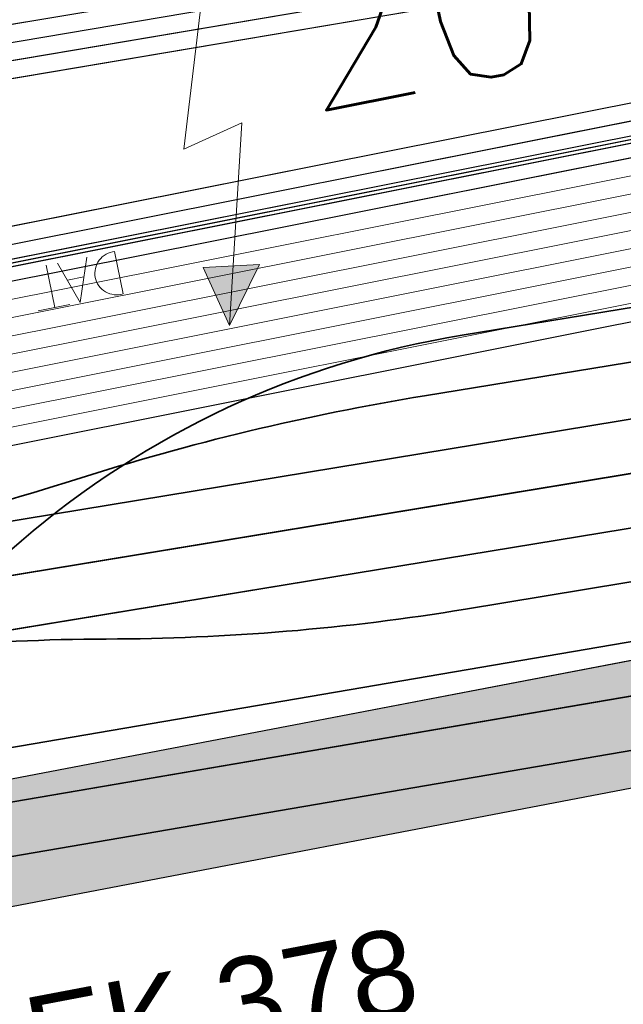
# Model space of a CAD drawing. Header units: metres. Extents: x -502 to 161, y -108 to 174.
# Tile 190 of 256: x -196.71 to -195.02, y -35.65 to -32.91. Entities that reach past the tile are written whole.
import ezdxf

# ---------------------------------------------------------------- set-up
doc = ezdxf.new("R2010")
doc.units = ezdxf.units.M
doc.header["$LTSCALE"] = 0.1
doc.linetypes.add('1', pattern=[70, 50, -20])
doc.linetypes.add('237', pattern=[93, 75, -18])
for name, color, linetype in [('BRI31-005.05-5p02-Koordinierung Lageplan 4. BA ZOB West 2022-06-15', 7, 'Continuous'), ('BRI31-005.06-5f07-Koordinierung Lageplan 4. BA ZOB Fernbusbahnh', 7, 'Continuous'), ('BRI32-005.02-5f05-Koordinierung Schemaplan 4 BA ZOB Teilbereich', 7, 'Continuous'), ('BRI32-005.03-5f06-Koordinierung Schemaplan 4 BA ZOB Teilbereich 2 Ost - Bahnhofsallee 2023-01-21', 7, 'Continuous')]:
    doc.layers.add(name, color=color, linetype=linetype)
doc.styles.add('Arial', font='arial.ttf')
doc.styles.add('Txt', font='txt_____.ttf')

# ---------------------------------------------------------------- blocks, each defined once
blk = doc.blocks.new('10032')
at = {"color": 1, "linetype": 'Continuous', "lineweight": 20, "true_color": 0xff0000, "transparency": 33554687}
for p, q in [((3.0616, 0.631587), (2.928989, 0.227833)), ((2.928989, 0.227833), (3.10196, 0.268208)), ((3.10196, 0.268208), (2.957818, -0.279744)), ((2.957818, -0.279744), (2.917457, -0.106706)), ((2.917457, -0.106706), (3.073132, -0.129778)), ((3.073132, -0.129778), (2.957818, -0.279744))]:
    blk.add_line(p, q, dxfattribs=at)
at = {"color": 1, "linetype": 'Continuous', "true_color": 0xff0000, "transparency": 33554687}
blk.add_solid([(2.957818, -0.279744), (2.917457, -0.106706), (3.073132, -0.129778)], dxfattribs=at)
at = {"color": 1, "true_color": 0xff0000, "transparency": 33554687, "insert": (3.286721, 0.67645), "char_height": 0.42, "attachment_point": 1, "line_spacing_factor": 0.25, "style": 'Txt'}
blk.add_mtext('20', dxfattribs=at)
blk = doc.blocks.new('1000DAT')
at = {"color": 114, "linetype": 'Continuous', "lineweight": 13, "true_color": 0x00994c, "transparency": 33554687}
for p, q in [((4.589, 0.775), (4.589, 0.173)), ((5.348, 0.777), (5.795, 0.777)), ((5.561, 0.775), (5.561, 0.173)), ((5.077, 0.435), (5.312, 0.435))]:
    blk.add_line(p, q, dxfattribs=at)
at = {"color": 114, "linetype": 'Continuous', "lineweight": 13, "true_color": 0x00994c, "transparency": 33554687, "flags": 128}
blk.add_lwpolyline([(4.589, 0.775, -0.445229), (4.924, 0.474, -0.445229), (4.589, 0.173)], format="xyb", dxfattribs=at)
blk.add_lwpolyline([(4.984, 0.174), (5.199, 0.775), (5.401, 0.174)], dxfattribs=at)

msp = doc.modelspace()

# ---------------------------------------------------------------- linework, layer by layer
at = {"layer": 'BRI31-005.05-5p02-Koordinierung Lageplan 4. BA ZOB West 2022-06-15', "color": 190, "linetype": '1', "lineweight": 35, "true_color": 0x7f00ff, "transparency": 33554687}
msp.add_line((-197.5209, -34.4353), (-188.3385, -32.9236), dxfattribs=at)
at = {"layer": 'BRI31-005.05-5p02-Koordinierung Lageplan 4. BA ZOB West 2022-06-15', "color": 3, "linetype": '1', "lineweight": 35, "true_color": 0x00ff00, "transparency": 33554687}
msp.add_line((-197.4929, -34.5826), (-188.3142, -33.0716), dxfattribs=at)
at = {"layer": 'BRI31-005.05-5p02-Koordinierung Lageplan 4. BA ZOB West 2022-06-15', "color": 7, "linetype": 'Continuous', "lineweight": 35, "transparency": 33554687}
msp.add_line((-197.4648, -34.73), (-188.29, -33.2196), dxfattribs=at)
at = {"layer": 'BRI31-005.05-5p02-Koordinierung Lageplan 4. BA ZOB West 2022-06-15', "color": 250, "linetype": 'Continuous', "lineweight": 25, "true_color": 0x333333, "transparency": 33554687}
for p, q in [((-206.7419, -36.9421), (-192.3789, -34.1917)), ((-206.6761, -37.2859), (-192.3131, -34.5355))]:
    msp.add_line(p, q, dxfattribs=at)
at = {"layer": 'BRI31-005.05-5p02-Koordinierung Lageplan 4. BA ZOB West 2022-06-15', "color": 1, "linetype": 'Continuous', "lineweight": 25, "true_color": 0xff0000, "transparency": 33554687, "flags": 128}
msp.add_lwpolyline([(-225.3387, -11.2374), (-229.5957, -18.1714), (-229.0257, -20.8074), (-227.7997, -27.4074), (-227.6647, -27.9944), (-227.4477, -30.3544), (-224.2937, -35.5024), (-224.0217, -35.9484), (-223.2007, -36.4664), (-222.9157, -36.6434), (-217.6127, -39.5814), (-217.2307, -39.7354), (-214.0777, -39.1054), (-207.9547, -37.3244), (-207.4387, -36.8834), (-205.7427, -35.6354), (-202.5457, -34.9364), (-199.0767, -34.0634), (-192.6107, -32.7734), (-185.6937, -31.6434), (-180.2767, -30.7334), (-179.4717, -30.6334), (-178.4147, -30.7934), (-174.3807, -31.4324)], dxfattribs=at)
at = {"layer": 'BRI31-005.05-5p02-Koordinierung Lageplan 4. BA ZOB West 2022-06-15', "color": 250, "linetype": 'Continuous', "lineweight": 25, "true_color": 0x333333, "transparency": 33554687, "flags": 128}
for points in [[(-225.3307, -11.2434), (-229.5857, -18.1734), (-229.0157, -20.8054), (-227.7897, -27.4054), (-227.6547, -27.9934), (-227.4387, -30.3514), (-224.2857, -35.4974), (-224.0137, -35.9414), (-223.1947, -36.4574), (-222.9107, -36.6354), (-217.6077, -39.5724), (-217.2297, -39.7244), (-214.0807, -39.0964), (-207.9597, -37.3154), (-207.4447, -36.8754), (-205.7467, -35.6254), (-202.5487, -34.9274), (-199.0787, -34.0534), (-192.6127, -32.7634), (-185.6947, -31.6334), (-180.2787, -30.7234), (-179.4717, -30.6234), (-178.4137, -30.7834), (-174.3787, -31.4224)], [(-225.2907, -11.2734), (-229.5327, -18.1824), (-228.9667, -20.7954), (-227.7407, -27.3964), (-227.6047, -27.9884), (-227.3897, -30.3354), (-224.2587, -35.4464), (-223.9867, -35.8994), (-223.1627, -36.4184), (-222.8857, -36.5924), (-217.5837, -39.5284), (-217.0567, -39.7414), (-214.0687, -39.1454), (-207.9377, -37.3614), (-207.4157, -36.9154), (-205.7257, -35.6724), (-202.5377, -34.9764), (-199.0687, -34.1024), (-192.6037, -32.8124), (-185.6867, -31.6824), (-180.2717, -30.7724), (-179.4727, -30.6734), (-178.4207, -30.8324), (-177.8307, -31.0624)], [(-174.3647, -31.3244), (-178.3997, -30.6854), (-179.4697, -30.5234), (-180.2927, -30.6254), (-185.7107, -31.5354), (-192.6307, -32.6654), (-199.0987, -33.9554), (-202.5707, -34.8294), (-205.7887, -35.5314), (-207.5047, -36.7934), (-208.0037, -37.2234), (-214.1047, -38.9984), (-217.2137, -39.6184), (-217.5597, -39.4844), (-222.8607, -36.5494), (-223.1417, -36.3724), (-223.9597, -35.8574), (-224.2067, -35.4344), (-227.3407, -30.3194), (-227.5547, -27.9834), (-227.6917, -27.3874), (-228.9177, -20.7854), (-229.4797, -18.1914), (-225.2507, -11.3034)], [(-174.3717, -31.3734), (-178.4067, -30.7344), (-179.4707, -30.5734), (-180.2857, -30.6744), (-185.7027, -31.5844), (-192.6217, -32.7144), (-199.0887, -34.0044), (-202.5597, -34.8784), (-205.7677, -35.5784), (-207.4747, -36.8344), (-207.9817, -37.2694), (-214.0927, -39.0474), (-217.0437, -39.6364), (-217.5357, -39.4404), (-222.8357, -36.5064), (-223.1087, -36.3344), (-223.9327, -35.8154), (-224.1667, -35.4034), (-227.2917, -30.3034), (-227.5047, -27.9804), (-227.6427, -27.3784), (-228.8687, -20.7754), (-229.4267, -18.2004), (-225.2107, -11.3334)], [(-178.2347, -30.0544), (-179.1357, -29.8924), (-180.3637, -30.1044), (-186.0237, -31.1244), (-193.0907, -32.3544), (-199.2367, -33.3944), (-200.6857, -33.7654), (-202.8467, -34.2434), (-206.2057, -35.0734), (-208.3897, -36.7434), (-214.3777, -38.5134), (-216.5857, -38.7694), (-217.3127, -38.8554), (-222.6167, -36.1834), (-223.7887, -35.3634), (-226.8857, -30.1354), (-227.0657, -27.9414), (-227.1787, -27.2534), (-228.4947, -20.5034), (-229.0277, -18.0634), (-224.7607, -11.6114)], [(-178.2447, -30.1034), (-179.1357, -29.9434), (-180.3547, -30.1534), (-186.0147, -31.1734), (-193.0827, -32.4034), (-199.2267, -33.4434), (-200.6627, -33.8124), (-202.8357, -34.2924), (-206.1837, -35.1194), (-208.3667, -36.7884), (-214.3677, -38.5624), (-216.5857, -38.8194), (-217.1447, -38.8844), (-222.5907, -36.1404), (-223.7507, -35.3284), (-226.8367, -30.1194), (-227.0157, -27.9374), (-227.1297, -27.2434), (-228.4457, -20.4934), (-228.9747, -18.0734), (-224.7217, -11.6424)], [(-178.2547, -30.1524), (-179.1357, -29.9944), (-180.3457, -30.2024), (-186.0057, -31.2224), (-193.0747, -32.4524), (-199.2167, -33.4924), (-200.6567, -33.8604), (-202.8157, -34.3414), (-206.1617, -35.1654), (-208.3437, -36.8334), (-214.3577, -38.6114), (-216.5757, -38.8684), (-216.9747, -38.9144), (-217.1357, -38.8334), (-222.5647, -36.0974), (-223.7127, -35.2934), (-226.7877, -30.1034), (-226.9657, -27.9334), (-227.0807, -27.2334), (-228.3967, -20.4834), (-228.9217, -18.0834), (-224.6827, -11.6734)], [(-178.2247, -30.0054), (-179.1357, -29.8414), (-180.3727, -30.0554), (-186.0327, -31.0754), (-193.0987, -32.3054), (-199.2467, -33.3454), (-200.7697, -33.7334), (-202.8577, -34.1944), (-206.2277, -35.0274), (-208.4127, -36.6984), (-214.3877, -38.4644), (-216.6287, -38.7244), (-216.9477, -38.7614), (-217.1087, -38.6784), (-222.4867, -35.9684), (-223.5987, -35.1884), (-226.6407, -30.0554), (-226.8157, -27.9214), (-226.9337, -27.2034), (-228.2497, -20.4534), (-228.7627, -18.1134), (-224.5657, -11.7664)], [(-200.3297, -36.5594), (-199.7187, -35.4694), (-199.4887, -35.0384), (-199.2647, -34.7274), (-198.9787, -34.5434), (-192.5227, -33.2534), (-185.6147, -32.1234), (-180.2087, -31.2134), (-179.4817, -31.1234), (-178.4837, -31.2734), (-177.1647, -31.6354), (-176.9137, -32.3634), (-176.6997, -34.5184)]]:
    msp.add_lwpolyline(points, dxfattribs=at)
at = {"layer": 'BRI31-005.05-5p02-Koordinierung Lageplan 4. BA ZOB West 2022-06-15', "color": 114, "linetype": 'Continuous', "lineweight": 25, "true_color": 0x00994c, "transparency": 33554687, "flags": 128}
msp.add_lwpolyline([(-174.3777, -31.4124), (-178.4117, -30.7734), (-179.4707, -30.6134), (-180.2797, -30.7134), (-185.6977, -31.6244), (-192.6137, -32.7544), (-199.0817, -34.0444), (-202.5497, -34.9164), (-205.7517, -35.6174), (-207.4517, -36.8684), (-207.9637, -37.3064), (-214.0827, -39.0854), (-217.2287, -39.7144), (-217.6047, -39.5634), (-222.9057, -36.6254), (-223.1907, -36.4494), (-224.0077, -35.9334), (-224.2767, -35.4914), (-227.4277, -30.3474), (-227.6447, -27.9914), (-227.7807, -27.4034), (-229.0067, -20.8034), (-229.5747, -18.1744), (-225.3227, -11.2494)], dxfattribs=at)
at = {"layer": 'BRI31-005.05-5p02-Koordinierung Lageplan 4. BA ZOB West 2022-06-15', "color": 7, "linetype": 'Continuous', "lineweight": 13, "transparency": 33554687, "flags": 128}
for points in [[(-174.4567, -31.9734), (-178.4767, -31.2244), (-179.4807, -31.0734), (-180.2157, -31.1644), (-185.6227, -32.0744), (-192.5317, -33.2044), (-198.9887, -34.4944), (-202.5047, -35.1234), (-205.6627, -35.8134), (-207.8937, -37.4534), (-214.0447, -39.2434), (-217.2537, -39.8834), (-222.9587, -36.7234), (-224.0877, -36.0134), (-227.5367, -30.3834), (-227.7547, -28.0034), (-227.8877, -27.4234), (-229.1137, -20.8234)], [(-174.4497, -31.9244), (-178.4697, -31.1754), (-179.4797, -31.0234), (-180.2227, -31.1154), (-185.6307, -32.0254), (-192.5407, -33.1554), (-198.9987, -34.4454), (-202.5267, -35.0254), (-205.7047, -35.7194), (-207.3857, -36.9554), (-207.9157, -37.4074), (-214.0567, -39.1944), (-217.2457, -39.8304), (-222.9347, -36.6794), (-223.2167, -36.5024), (-224.0507, -35.9774), (-227.4877, -30.3674), (-227.7047, -27.9984), (-227.8387, -27.4144), (-229.0647, -20.8144)], [(-174.4007, -31.5814), (-178.4277, -30.8814), (-179.4737, -30.7234), (-180.2647, -30.8214), (-185.6787, -31.7314), (-192.5947, -32.8614), (-199.0587, -34.1514), (-199.5577, -34.3674), (-199.9217, -34.8074), (-200.1587, -35.2294), (-200.7697, -36.3194)], [(-174.4077, -31.6304), (-178.4347, -30.9304), (-179.4747, -30.7734), (-180.2577, -30.8704), (-185.6707, -31.7804), (-192.5857, -32.9104), (-199.0487, -34.2004), (-199.5267, -34.4084), (-199.8807, -34.8354), (-200.1147, -35.2534), (-200.7257, -36.3434)], [(-200.8997, -35.9414), (-200.4457, -35.0914), (-200.2157, -34.7244), (-199.8527, -34.4634), (-199.0387, -34.2494), (-192.5767, -32.9594), (-185.6627, -31.8294), (-180.2507, -30.9194), (-179.4757, -30.8234), (-178.4417, -30.9794), (-174.4147, -31.6794)], [(-174.4217, -31.7284), (-178.4487, -31.0284), (-179.4767, -30.8734), (-180.2437, -30.9684), (-185.6547, -31.8784), (-192.5677, -33.0084), (-199.0287, -34.2984), (-199.4957, -34.4494), (-199.8397, -34.8634), (-200.0707, -35.2774), (-200.6817, -36.3674)], [(-200.6377, -36.3914), (-200.0267, -35.3014), (-199.7987, -34.8914), (-199.4647, -34.4904), (-199.0187, -34.3474), (-192.5587, -33.0574), (-185.6467, -31.9274), (-180.2367, -31.0174), (-179.4777, -30.9234), (-178.4557, -31.0774), (-174.4287, -31.7774)], [(-200.8557, -35.9654), (-200.4017, -35.1154), (-200.1457, -34.7984), (-199.8127, -34.5574), (-199.0087, -34.3964), (-192.5497, -33.1064), (-185.6387, -31.9764), (-180.2297, -31.0664), (-179.4787, -30.9734), (-178.4627, -31.1264), (-174.4357, -31.8264)]]:
    msp.add_lwpolyline(points, dxfattribs=at)
at = {"layer": 'BRI31-005.05-5p02-Koordinierung Lageplan 4. BA ZOB West 2022-06-15', "color": 1, "linetype": 'Continuous', "lineweight": 35, "true_color": 0xff0000, "transparency": 33554687, "flags": 128}
msp.add_lwpolyline([(-187.0175, -32.42), (-187.0175, -32.42, 0.00713), (-187.2212, -32.4503), (-187.2212, -32.4503), (-188.1686, -32.6053), (-190.1445, -32.915), (-195.4722, -33.7865), (-195.4722, -33.7865, 0.138285), (-196.7016, -34.3608), (-196.7016, -34.3608), (-198.5959, -35.9949), (-198.8676, -36.3944), (-199.5843, -37.4483), (-207.2721, -44.4454, -0.122005), (-208.3905, -45.05, 0.122217), (-209.3198, -45.5519, -0.058934), (-209.8251, -45.9131, 0.060006), (-210.2819, -46.2383)], format="xyb", dxfattribs=at)
at = {"layer": 'BRI31-005.05-5p02-Koordinierung Lageplan 4. BA ZOB West 2022-06-15', "color": 190, "linetype": 'Continuous', "lineweight": 35, "true_color": 0x7f00ff, "transparency": 33554687, "flags": 128}
msp.add_lwpolyline([(-188.3385, -32.9236, -0.042037), (-189.2294, -32.9933, 0.042039), (-190.1203, -33.0631), (-195.5769, -33.9556), (-195.5769, -33.9556, 0.036631), (-196.55, -34.189), (-196.55, -34.189), (-196.55, -34.189, -0.030109), (-197.5209, -34.4353), (-197.5209, -34.4353)], format="xyb", dxfattribs=at)
at = {"layer": 'BRI31-005.05-5p02-Koordinierung Lageplan 4. BA ZOB West 2022-06-15', "color": 7, "linetype": 'Continuous', "lineweight": 35, "transparency": 33554687, "flags": 128}
msp.add_lwpolyline([(-190.024, -33.6516), (-195.4629, -34.5509, -0.040401), (-196.4649, -34.6344), (-196.4649, -34.6344, 0.046498), (-197.4648, -34.73), (-197.4648, -34.73)], format="xyb", dxfattribs=at)
msp.add_lwpolyline([(-198.5469, -35.2483), (-192.2946, -34.1787), (-189.3864, -33.703)], dxfattribs=at)
at = {"layer": 'BRI31-005.05-5p02-Koordinierung Lageplan 4. BA ZOB West 2022-06-15', "color": 3, "linetype": '237', "lineweight": 35, "true_color": 0x00ff00, "transparency": 33554687, "flags": 128}
msp.add_lwpolyline([(-189.3621, -33.851), (-192.3241, -34.3355), (-198.5188, -35.3956)], dxfattribs=at)
at = {"layer": 'BRI31-005.05-5p02-Koordinierung Lageplan 4. BA ZOB West 2022-06-15', "color": 7, "linetype": '237', "lineweight": 35, "transparency": 33554687, "flags": 128}
msp.add_lwpolyline([(-189.3379, -33.999), (-192.321, -34.487), (-198.4908, -35.543)], dxfattribs=at)
at = {"layer": 'BRI31-005.06-5f07-Koordinierung Lageplan 4. BA ZOB Fernbusbahnh', "color": 190, "linetype": '1', "lineweight": 30, "true_color": 0x7f00ff, "transparency": 33554687}
msp.add_line((-197.5209, -34.4353), (-188.3385, -32.9236), dxfattribs=at)
at = {"layer": 'BRI31-005.06-5f07-Koordinierung Lageplan 4. BA ZOB Fernbusbahnh', "color": 3, "linetype": '1', "lineweight": 30, "true_color": 0x00ff00, "transparency": 33554687}
msp.add_line((-197.4929, -34.5826), (-188.3142, -33.0716), dxfattribs=at)
at = {"layer": 'BRI31-005.06-5f07-Koordinierung Lageplan 4. BA ZOB Fernbusbahnh', "color": 7, "linetype": 'Continuous', "lineweight": 30, "transparency": 33554687}
msp.add_line((-197.4648, -34.73), (-188.29, -33.2196), dxfattribs=at)
at = {"layer": 'BRI31-005.06-5f07-Koordinierung Lageplan 4. BA ZOB Fernbusbahnh', "color": 250, "linetype": 'Continuous', "lineweight": 20, "true_color": 0x333333, "transparency": 33554687}
for p, q in [((-206.7419, -36.9421), (-192.3789, -34.1917)), ((-206.6761, -37.2859), (-192.3131, -34.5355))]:
    msp.add_line(p, q, dxfattribs=at)
at = {"layer": 'BRI31-005.06-5f07-Koordinierung Lageplan 4. BA ZOB Fernbusbahnh', "color": 1, "linetype": 'Continuous', "lineweight": 20, "true_color": 0xff0000, "transparency": 33554687, "flags": 128}
msp.add_lwpolyline([(-225.3387, -11.2374), (-229.5957, -18.1714), (-229.0257, -20.8074), (-227.7997, -27.4074), (-227.6647, -27.9944), (-227.4477, -30.3544), (-224.2937, -35.5024), (-224.0217, -35.9484), (-223.2007, -36.4664), (-222.9157, -36.6434), (-217.6127, -39.5814), (-217.2307, -39.7354), (-214.0777, -39.1054), (-207.9547, -37.3244), (-207.4387, -36.8834), (-205.7427, -35.6354), (-202.5457, -34.9364), (-199.0767, -34.0634), (-192.6107, -32.7734), (-185.6937, -31.6434), (-180.2767, -30.7334), (-179.4717, -30.6334), (-178.4147, -30.7934), (-174.3807, -31.4324)], dxfattribs=at)
at = {"layer": 'BRI31-005.06-5f07-Koordinierung Lageplan 4. BA ZOB Fernbusbahnh', "color": 250, "linetype": 'Continuous', "lineweight": 20, "true_color": 0x333333, "transparency": 33554687, "flags": 128}
for points in [[(-225.3307, -11.2434), (-229.5857, -18.1734), (-229.0157, -20.8054), (-227.7897, -27.4054), (-227.6547, -27.9934), (-227.4387, -30.3514), (-224.2857, -35.4974), (-224.0137, -35.9414), (-223.1947, -36.4574), (-222.9107, -36.6354), (-217.6077, -39.5724), (-217.2297, -39.7244), (-214.0807, -39.0964), (-207.9597, -37.3154), (-207.4447, -36.8754), (-205.7467, -35.6254), (-202.5487, -34.9274), (-199.0787, -34.0534), (-192.6127, -32.7634), (-185.6947, -31.6334), (-180.2787, -30.7234), (-179.4717, -30.6234), (-178.4137, -30.7834), (-174.3787, -31.4224)], [(-225.2907, -11.2734), (-229.5327, -18.1824), (-228.9667, -20.7954), (-227.7407, -27.3964), (-227.6047, -27.9884), (-227.3897, -30.3354), (-224.2587, -35.4464), (-223.9867, -35.8994), (-223.1627, -36.4184), (-222.8857, -36.5924), (-217.5837, -39.5284), (-217.0567, -39.7414), (-214.0687, -39.1454), (-207.9377, -37.3614), (-207.4157, -36.9154), (-205.7257, -35.6724), (-202.5377, -34.9764), (-199.0687, -34.1024), (-192.6037, -32.8124), (-185.6867, -31.6824), (-180.2717, -30.7724), (-179.4727, -30.6734), (-178.4207, -30.8324), (-177.8307, -31.0624)], [(-174.3647, -31.3244), (-178.3997, -30.6854), (-179.4697, -30.5234), (-180.2927, -30.6254), (-185.7107, -31.5354), (-192.6307, -32.6654), (-199.0987, -33.9554), (-202.5707, -34.8294), (-205.7887, -35.5314), (-207.5047, -36.7934), (-208.0037, -37.2234), (-214.1047, -38.9984), (-217.2137, -39.6184), (-217.5597, -39.4844), (-222.8607, -36.5494), (-223.1417, -36.3724), (-223.9597, -35.8574), (-224.2067, -35.4344), (-227.3407, -30.3194), (-227.5547, -27.9834), (-227.6917, -27.3874), (-228.9177, -20.7854), (-229.4797, -18.1914), (-225.2507, -11.3034)], [(-174.3717, -31.3734), (-178.4067, -30.7344), (-179.4707, -30.5734), (-180.2857, -30.6744), (-185.7027, -31.5844), (-192.6217, -32.7144), (-199.0887, -34.0044), (-202.5597, -34.8784), (-205.7677, -35.5784), (-207.4747, -36.8344), (-207.9817, -37.2694), (-214.0927, -39.0474), (-217.0437, -39.6364), (-217.5357, -39.4404), (-222.8357, -36.5064), (-223.1087, -36.3344), (-223.9327, -35.8154), (-224.1667, -35.4034), (-227.2917, -30.3034), (-227.5047, -27.9804), (-227.6427, -27.3784), (-228.8687, -20.7754), (-229.4267, -18.2004), (-225.2107, -11.3334)], [(-178.2347, -30.0544), (-179.1357, -29.8924), (-180.3637, -30.1044), (-186.0237, -31.1244), (-193.0907, -32.3544), (-199.2367, -33.3944), (-200.6857, -33.7654), (-202.8467, -34.2434), (-206.2057, -35.0734), (-208.3897, -36.7434), (-214.3777, -38.5134), (-216.5857, -38.7694), (-217.3127, -38.8554), (-222.6167, -36.1834), (-223.7887, -35.3634), (-226.8857, -30.1354), (-227.0657, -27.9414), (-227.1787, -27.2534), (-228.4947, -20.5034), (-229.0277, -18.0634), (-224.7607, -11.6114)], [(-178.2447, -30.1034), (-179.1357, -29.9434), (-180.3547, -30.1534), (-186.0147, -31.1734), (-193.0827, -32.4034), (-199.2267, -33.4434), (-200.6627, -33.8124), (-202.8357, -34.2924), (-206.1837, -35.1194), (-208.3667, -36.7884), (-214.3677, -38.5624), (-216.5857, -38.8194), (-217.1447, -38.8844), (-222.5907, -36.1404), (-223.7507, -35.3284), (-226.8367, -30.1194), (-227.0157, -27.9374), (-227.1297, -27.2434), (-228.4457, -20.4934), (-228.9747, -18.0734), (-224.7217, -11.6424)], [(-178.2547, -30.1524), (-179.1357, -29.9944), (-180.3457, -30.2024), (-186.0057, -31.2224), (-193.0747, -32.4524), (-199.2167, -33.4924), (-200.6567, -33.8604), (-202.8157, -34.3414), (-206.1617, -35.1654), (-208.3437, -36.8334), (-214.3577, -38.6114), (-216.5757, -38.8684), (-216.9747, -38.9144), (-217.1357, -38.8334), (-222.5647, -36.0974), (-223.7127, -35.2934), (-226.7877, -30.1034), (-226.9657, -27.9334), (-227.0807, -27.2334), (-228.3967, -20.4834), (-228.9217, -18.0834), (-224.6827, -11.6734)], [(-178.2247, -30.0054), (-179.1357, -29.8414), (-180.3727, -30.0554), (-186.0327, -31.0754), (-193.0987, -32.3054), (-199.2467, -33.3454), (-200.7697, -33.7334), (-202.8577, -34.1944), (-206.2277, -35.0274), (-208.4127, -36.6984), (-214.3877, -38.4644), (-216.6287, -38.7244), (-216.9477, -38.7614), (-217.1087, -38.6784), (-222.4867, -35.9684), (-223.5987, -35.1884), (-226.6407, -30.0554), (-226.8157, -27.9214), (-226.9337, -27.2034), (-228.2497, -20.4534), (-228.7627, -18.1134), (-224.5657, -11.7664)], [(-200.3297, -36.5594), (-199.7187, -35.4694), (-199.4887, -35.0384), (-199.2647, -34.7274), (-198.9787, -34.5434), (-192.5227, -33.2534), (-185.6147, -32.1234), (-180.2087, -31.2134), (-179.4817, -31.1234), (-178.4837, -31.2734), (-177.1647, -31.6354), (-176.9137, -32.3634), (-176.6997, -34.5184)]]:
    msp.add_lwpolyline(points, dxfattribs=at)
at = {"layer": 'BRI31-005.06-5f07-Koordinierung Lageplan 4. BA ZOB Fernbusbahnh', "color": 114, "linetype": 'Continuous', "lineweight": 20, "true_color": 0x00994c, "transparency": 33554687, "flags": 128}
msp.add_lwpolyline([(-174.3777, -31.4124), (-178.4117, -30.7734), (-179.4707, -30.6134), (-180.2797, -30.7134), (-185.6977, -31.6244), (-192.6137, -32.7544), (-199.0817, -34.0444), (-202.5497, -34.9164), (-205.7517, -35.6174), (-207.4517, -36.8684), (-207.9637, -37.3064), (-214.0827, -39.0854), (-217.2287, -39.7144), (-217.6047, -39.5634), (-222.9057, -36.6254), (-223.1907, -36.4494), (-224.0077, -35.9334), (-224.2767, -35.4914), (-227.4277, -30.3474), (-227.6447, -27.9914), (-227.7807, -27.4034), (-229.0067, -20.8034), (-229.5747, -18.1744), (-225.3227, -11.2494)], dxfattribs=at)
at = {"layer": 'BRI31-005.06-5f07-Koordinierung Lageplan 4. BA ZOB Fernbusbahnh', "color": 7, "linetype": 'Continuous', "lineweight": 9, "transparency": 33554687, "flags": 128}
for points in [[(-174.4567, -31.9734), (-178.4767, -31.2244), (-179.4807, -31.0734), (-180.2157, -31.1644), (-185.6227, -32.0744), (-192.5317, -33.2044), (-198.9887, -34.4944), (-202.5047, -35.1234), (-205.6627, -35.8134), (-207.8937, -37.4534), (-214.0447, -39.2434), (-217.2537, -39.8834), (-222.9587, -36.7234), (-224.0877, -36.0134), (-227.5367, -30.3834), (-227.7547, -28.0034), (-227.8877, -27.4234), (-229.1137, -20.8234)], [(-174.4497, -31.9244), (-178.4697, -31.1754), (-179.4797, -31.0234), (-180.2227, -31.1154), (-185.6307, -32.0254), (-192.5407, -33.1554), (-198.9987, -34.4454), (-202.5267, -35.0254), (-205.7047, -35.7194), (-207.3857, -36.9554), (-207.9157, -37.4074), (-214.0567, -39.1944), (-217.2457, -39.8304), (-222.9347, -36.6794), (-223.2167, -36.5024), (-224.0507, -35.9774), (-227.4877, -30.3674), (-227.7047, -27.9984), (-227.8387, -27.4144), (-229.0647, -20.8144)], [(-174.4007, -31.5814), (-178.4277, -30.8814), (-179.4737, -30.7234), (-180.2647, -30.8214), (-185.6787, -31.7314), (-192.5947, -32.8614), (-199.0587, -34.1514), (-199.5577, -34.3674), (-199.9217, -34.8074), (-200.1587, -35.2294), (-200.7697, -36.3194)], [(-174.4077, -31.6304), (-178.4347, -30.9304), (-179.4747, -30.7734), (-180.2577, -30.8704), (-185.6707, -31.7804), (-192.5857, -32.9104), (-199.0487, -34.2004), (-199.5267, -34.4084), (-199.8807, -34.8354), (-200.1147, -35.2534), (-200.7257, -36.3434)], [(-200.8997, -35.9414), (-200.4457, -35.0914), (-200.2157, -34.7244), (-199.8527, -34.4634), (-199.0387, -34.2494), (-192.5767, -32.9594), (-185.6627, -31.8294), (-180.2507, -30.9194), (-179.4757, -30.8234), (-178.4417, -30.9794), (-174.4147, -31.6794)], [(-174.4217, -31.7284), (-178.4487, -31.0284), (-179.4767, -30.8734), (-180.2437, -30.9684), (-185.6547, -31.8784), (-192.5677, -33.0084), (-199.0287, -34.2984), (-199.4957, -34.4494), (-199.8397, -34.8634), (-200.0707, -35.2774), (-200.6817, -36.3674)], [(-200.6377, -36.3914), (-200.0267, -35.3014), (-199.7987, -34.8914), (-199.4647, -34.4904), (-199.0187, -34.3474), (-192.5587, -33.0574), (-185.6467, -31.9274), (-180.2367, -31.0174), (-179.4777, -30.9234), (-178.4557, -31.0774), (-174.4287, -31.7774)], [(-200.8557, -35.9654), (-200.4017, -35.1154), (-200.1457, -34.7984), (-199.8127, -34.5574), (-199.0087, -34.3964), (-192.5497, -33.1064), (-185.6387, -31.9764), (-180.2297, -31.0664), (-179.4787, -30.9734), (-178.4627, -31.1264), (-174.4357, -31.8264)]]:
    msp.add_lwpolyline(points, dxfattribs=at)
at = {"layer": 'BRI31-005.06-5f07-Koordinierung Lageplan 4. BA ZOB Fernbusbahnh', "color": 1, "linetype": 'Continuous', "lineweight": 30, "true_color": 0xff0000, "transparency": 33554687, "flags": 128}
msp.add_lwpolyline([(-187.0175, -32.42), (-187.0175, -32.42, 0.00713), (-187.2212, -32.4503), (-187.2212, -32.4503), (-188.1686, -32.6053), (-190.1445, -32.915), (-195.4722, -33.7865), (-195.4722, -33.7865, 0.138285), (-196.7016, -34.3608), (-196.7016, -34.3608), (-198.5959, -35.9949), (-198.8676, -36.3944), (-199.5843, -37.4483), (-207.2721, -44.4454, -0.122005), (-208.3905, -45.05, 0.122217), (-209.3198, -45.5519, -0.058934), (-209.8251, -45.9131, 0.060006), (-210.2819, -46.2383)], format="xyb", dxfattribs=at)
at = {"layer": 'BRI31-005.06-5f07-Koordinierung Lageplan 4. BA ZOB Fernbusbahnh', "color": 190, "linetype": 'Continuous', "lineweight": 30, "true_color": 0x7f00ff, "transparency": 33554687, "flags": 128}
msp.add_lwpolyline([(-188.3385, -32.9236, -0.042037), (-189.2294, -32.9933, 0.042039), (-190.1203, -33.0631), (-195.5769, -33.9556), (-195.5769, -33.9556, 0.036631), (-196.55, -34.189), (-196.55, -34.189), (-196.55, -34.189, -0.030109), (-197.5209, -34.4353), (-197.5209, -34.4353)], format="xyb", dxfattribs=at)
at = {"layer": 'BRI31-005.06-5f07-Koordinierung Lageplan 4. BA ZOB Fernbusbahnh', "color": 7, "linetype": 'Continuous', "lineweight": 30, "transparency": 33554687, "flags": 128}
msp.add_lwpolyline([(-190.024, -33.6516), (-195.4629, -34.5509, -0.040401), (-196.4649, -34.6344), (-196.4649, -34.6344, 0.046498), (-197.4648, -34.73), (-197.4648, -34.73)], format="xyb", dxfattribs=at)
at = {"layer": 'BRI31-005.06-5f07-Koordinierung Lageplan 4. BA ZOB Fernbusbahnh', "color": 3, "linetype": '237', "lineweight": 30, "true_color": 0x00ff00, "transparency": 33554687, "flags": 128}
msp.add_lwpolyline([(-189.3621, -33.851), (-192.3241, -34.3355), (-198.5188, -35.3956)], dxfattribs=at)
at = {"layer": 'BRI31-005.06-5f07-Koordinierung Lageplan 4. BA ZOB Fernbusbahnh', "color": 7, "linetype": '237', "lineweight": 30, "transparency": 33554687, "flags": 128}
msp.add_lwpolyline([(-189.3379, -33.999), (-192.321, -34.487), (-198.4908, -35.543)], dxfattribs=at)
at = {"layer": 'BRI31-005.06-5f07-Koordinierung Lageplan 4. BA ZOB Fernbusbahnh', "color": 7, "linetype": 'Continuous', "lineweight": 30, "transparency": 33554687}
msp.add_polyline3d([(-198.5469, -35.2483, 0), (-192.2946, -34.1787, 0), (-189.3864, -33.703, 0)], dxfattribs=at)
at = {"layer": 'BRI31-005.06-5f07-Koordinierung Lageplan 4. BA ZOB Fernbusbahnh', "color": 2, "linetype": 'Continuous', "true_color": 0xffff00, "transparency": 33554687}
msp.add_solid([(-192.3131, -34.5355), (-192.3789, -34.1917), (-206.6761, -37.2859), (-206.7419, -36.9421)], dxfattribs=at)
at = {"layer": 'BRI32-005.02-5f05-Koordinierung Schemaplan 4 BA ZOB Teilbereich', "color": 250, "linetype": 'Continuous', "lineweight": 25, "true_color": 0x333333, "transparency": 33554687, "flags": 128}
for points in [[(-174.3647, -31.3244), (-178.3997, -30.6854), (-179.4697, -30.5234), (-180.2927, -30.6254), (-185.7107, -31.5354), (-192.6307, -32.6654), (-199.0987, -33.9554), (-202.5707, -34.8294), (-205.7887, -35.5314), (-207.5047, -36.7934), (-208.0037, -37.2234), (-214.1047, -38.9984), (-217.2137, -39.6184), (-217.5597, -39.4844), (-222.8607, -36.5494), (-223.1417, -36.3724), (-223.9597, -35.8574), (-224.2067, -35.4344), (-227.3407, -30.3194), (-227.5547, -27.9834), (-227.6917, -27.3874), (-228.9177, -20.7854), (-229.4797, -18.1914), (-225.2507, -11.3034)], [(-174.3717, -31.3734), (-178.4067, -30.7344), (-179.4707, -30.5734), (-180.2857, -30.6744), (-185.7027, -31.5844), (-192.6217, -32.7144), (-199.0887, -34.0044), (-202.5597, -34.8784), (-205.7677, -35.5784), (-207.4747, -36.8344), (-207.9817, -37.2694), (-214.0927, -39.0474), (-217.0437, -39.6364), (-217.5357, -39.4404), (-222.8357, -36.5064), (-223.1087, -36.3344), (-223.9327, -35.8154), (-224.1667, -35.4034), (-227.2917, -30.3034), (-227.5047, -27.9804), (-227.6427, -27.3784), (-228.8687, -20.7754), (-229.4267, -18.2004), (-225.2107, -11.3334)], [(-178.2347, -30.0544), (-179.1357, -29.8924), (-180.3637, -30.1044), (-186.0237, -31.1244), (-193.0907, -32.3544), (-199.2367, -33.3944), (-200.6857, -33.7654), (-202.8467, -34.2434), (-206.2057, -35.0734), (-208.3897, -36.7434), (-214.3777, -38.5134), (-216.5857, -38.7694), (-217.3127, -38.8554), (-222.6167, -36.1834), (-223.7887, -35.3634), (-226.8857, -30.1354), (-227.0657, -27.9414), (-227.1787, -27.2534), (-228.4947, -20.5034), (-229.0277, -18.0634), (-224.7607, -11.6114)], [(-178.2447, -30.1034), (-179.1357, -29.9434), (-180.3547, -30.1534), (-186.0147, -31.1734), (-193.0827, -32.4034), (-199.2267, -33.4434), (-200.6627, -33.8124), (-202.8357, -34.2924), (-206.1837, -35.1194), (-208.3667, -36.7884), (-214.3677, -38.5624), (-216.5857, -38.8194), (-217.1447, -38.8844), (-222.5907, -36.1404), (-223.7507, -35.3284), (-226.8367, -30.1194), (-227.0157, -27.9374), (-227.1297, -27.2434), (-228.4457, -20.4934), (-228.9747, -18.0734), (-224.7217, -11.6424)], [(-178.2547, -30.1524), (-179.1357, -29.9944), (-180.3457, -30.2024), (-186.0057, -31.2224), (-193.0747, -32.4524), (-199.2167, -33.4924), (-200.6567, -33.8604), (-202.8157, -34.3414), (-206.1617, -35.1654), (-208.3437, -36.8334), (-214.3577, -38.6114), (-216.5757, -38.8684), (-216.9747, -38.9144), (-217.1357, -38.8334), (-222.5647, -36.0974), (-223.7127, -35.2934), (-226.7877, -30.1034), (-226.9657, -27.9334), (-227.0807, -27.2334), (-228.3967, -20.4834), (-228.9217, -18.0834), (-224.6827, -11.6734)], [(-178.2247, -30.0054), (-179.1357, -29.8414), (-180.3727, -30.0554), (-186.0327, -31.0754), (-193.0987, -32.3054), (-199.2467, -33.3454), (-200.7697, -33.7334), (-202.8577, -34.1944), (-206.2277, -35.0274), (-208.4127, -36.6984), (-214.3877, -38.4644), (-216.6287, -38.7244), (-216.9477, -38.7614), (-217.1087, -38.6784), (-222.4867, -35.9684), (-223.5987, -35.1884), (-226.6407, -30.0554), (-226.8157, -27.9214), (-226.9337, -27.2034), (-228.2497, -20.4534), (-228.7627, -18.1134), (-224.5657, -11.7664)]]:
    msp.add_lwpolyline(points, dxfattribs=at)
at = {"layer": 'BRI32-005.02-5f05-Koordinierung Schemaplan 4 BA ZOB Teilbereich', "color": 7, "linetype": 'Continuous', "lineweight": 13, "transparency": 33554687, "flags": 128}
for points in [[(-174.4567, -31.9734), (-178.4767, -31.2244), (-179.4807, -31.0734), (-180.2157, -31.1644), (-185.6227, -32.0744), (-192.5317, -33.2044), (-198.9887, -34.4944), (-202.5047, -35.1234), (-205.6627, -35.8134), (-207.8937, -37.4534), (-214.0447, -39.2434), (-217.2537, -39.8834), (-222.9587, -36.7234), (-224.0877, -36.0134), (-227.5367, -30.3834), (-227.7547, -28.0034), (-227.8877, -27.4234), (-229.1137, -20.8234)], [(-174.4497, -31.9244), (-178.4697, -31.1754), (-179.4797, -31.0234), (-180.2227, -31.1154), (-185.6307, -32.0254), (-192.5407, -33.1554), (-198.9987, -34.4454), (-202.5267, -35.0254), (-205.7047, -35.7194), (-207.3857, -36.9554), (-207.9157, -37.4074), (-214.0567, -39.1944), (-217.2457, -39.8304), (-222.9347, -36.6794), (-223.2167, -36.5024), (-224.0507, -35.9774), (-227.4877, -30.3674), (-227.7047, -27.9984), (-227.8387, -27.4144), (-229.0647, -20.8144)]]:
    msp.add_lwpolyline(points, dxfattribs=at)
at = {"layer": 'BRI32-005.03-5f06-Koordinierung Schemaplan 4 BA ZOB Teilbereich 2 Ost - Bahnhofsallee 2023-01-21', "color": 250, "linetype": 'Continuous', "lineweight": 20, "true_color": 0x333333, "transparency": 33554687, "flags": 128}
for points in [[(-174.3647, -31.3244), (-178.3997, -30.6854), (-179.4697, -30.5234), (-180.2927, -30.6254), (-185.7107, -31.5354), (-192.6307, -32.6654), (-199.0987, -33.9554), (-202.5707, -34.8294), (-205.7887, -35.5314), (-207.5047, -36.7934), (-208.0037, -37.2234), (-214.1047, -38.9984), (-217.2137, -39.6184), (-217.5597, -39.4844), (-222.8607, -36.5494), (-223.1417, -36.3724), (-223.9597, -35.8574), (-224.2067, -35.4344), (-227.3407, -30.3194), (-227.5547, -27.9834), (-227.6917, -27.3874), (-228.9177, -20.7854), (-229.4797, -18.1914), (-225.2507, -11.3034)], [(-174.3717, -31.3734), (-178.4067, -30.7344), (-179.4707, -30.5734), (-180.2857, -30.6744), (-185.7027, -31.5844), (-192.6217, -32.7144), (-199.0887, -34.0044), (-202.5597, -34.8784), (-205.7677, -35.5784), (-207.4747, -36.8344), (-207.9817, -37.2694), (-214.0927, -39.0474), (-217.0437, -39.6364), (-217.5357, -39.4404), (-222.8357, -36.5064), (-223.1087, -36.3344), (-223.9327, -35.8154), (-224.1667, -35.4034), (-227.2917, -30.3034), (-227.5047, -27.9804), (-227.6427, -27.3784), (-228.8687, -20.7754), (-229.4267, -18.2004), (-225.2107, -11.3334)], [(-178.2347, -30.0544), (-179.1357, -29.8924), (-180.3637, -30.1044), (-186.0237, -31.1244), (-193.0907, -32.3544), (-199.2367, -33.3944), (-200.6857, -33.7654), (-202.8467, -34.2434), (-206.2057, -35.0734), (-208.3897, -36.7434), (-214.3777, -38.5134), (-216.5857, -38.7694), (-217.3127, -38.8554), (-222.6167, -36.1834), (-223.7887, -35.3634), (-226.8857, -30.1354), (-227.0657, -27.9414), (-227.1787, -27.2534), (-228.4947, -20.5034), (-229.0277, -18.0634), (-224.7607, -11.6114)], [(-178.2447, -30.1034), (-179.1357, -29.9434), (-180.3547, -30.1534), (-186.0147, -31.1734), (-193.0827, -32.4034), (-199.2267, -33.4434), (-200.6627, -33.8124), (-202.8357, -34.2924), (-206.1837, -35.1194), (-208.3667, -36.7884), (-214.3677, -38.5624), (-216.5857, -38.8194), (-217.1447, -38.8844), (-222.5907, -36.1404), (-223.7507, -35.3284), (-226.8367, -30.1194), (-227.0157, -27.9374), (-227.1297, -27.2434), (-228.4457, -20.4934), (-228.9747, -18.0734), (-224.7217, -11.6424)], [(-178.2547, -30.1524), (-179.1357, -29.9944), (-180.3457, -30.2024), (-186.0057, -31.2224), (-193.0747, -32.4524), (-199.2167, -33.4924), (-200.6567, -33.8604), (-202.8157, -34.3414), (-206.1617, -35.1654), (-208.3437, -36.8334), (-214.3577, -38.6114), (-216.5757, -38.8684), (-216.9747, -38.9144), (-217.1357, -38.8334), (-222.5647, -36.0974), (-223.7127, -35.2934), (-226.7877, -30.1034), (-226.9657, -27.9334), (-227.0807, -27.2334), (-228.3967, -20.4834), (-228.9217, -18.0834), (-224.6827, -11.6734)], [(-178.2247, -30.0054), (-179.1357, -29.8414), (-180.3727, -30.0554), (-186.0327, -31.0754), (-193.0987, -32.3054), (-199.2467, -33.3454), (-200.7697, -33.7334), (-202.8577, -34.1944), (-206.2277, -35.0274), (-208.4127, -36.6984), (-214.3877, -38.4644), (-216.6287, -38.7244), (-216.9477, -38.7614), (-217.1087, -38.6784), (-222.4867, -35.9684), (-223.5987, -35.1884), (-226.6407, -30.0554), (-226.8157, -27.9214), (-226.9337, -27.2034), (-228.2497, -20.4534), (-228.7627, -18.1134), (-224.5657, -11.7664)]]:
    msp.add_lwpolyline(points, dxfattribs=at)
at = {"layer": 'BRI32-005.03-5f06-Koordinierung Schemaplan 4 BA ZOB Teilbereich 2 Ost - Bahnhofsallee 2023-01-21', "color": 7, "linetype": 'Continuous', "lineweight": 9, "transparency": 33554687, "flags": 128}
for points in [[(-174.4567, -31.9734), (-178.4767, -31.2244), (-179.4807, -31.0734), (-180.2157, -31.1644), (-185.6227, -32.0744), (-192.5317, -33.2044), (-198.9887, -34.4944), (-202.5047, -35.1234), (-205.6627, -35.8134), (-207.8937, -37.4534), (-214.0447, -39.2434), (-217.2537, -39.8834), (-222.9587, -36.7234), (-224.0877, -36.0134), (-227.5367, -30.3834), (-227.7547, -28.0034), (-227.8877, -27.4234), (-229.1137, -20.8234)], [(-174.4497, -31.9244), (-178.4697, -31.1754), (-179.4797, -31.0234), (-180.2227, -31.1154), (-185.6307, -32.0254), (-192.5407, -33.1554), (-198.9987, -34.4454), (-202.5267, -35.0254), (-205.7047, -35.7194), (-207.3857, -36.9554), (-207.9157, -37.4074), (-214.0567, -39.1944), (-217.2457, -39.8304), (-222.9347, -36.6794), (-223.2167, -36.5024), (-224.0507, -35.9774), (-227.4877, -30.3674), (-227.7047, -27.9984), (-227.8387, -27.4144), (-229.0647, -20.8144)], [(-174.4007, -31.5814), (-178.4277, -30.8814), (-179.4737, -30.7234), (-180.2647, -30.8214), (-185.6787, -31.7314), (-192.5947, -32.8614), (-199.0587, -34.1514), (-199.5577, -34.3674), (-199.9217, -34.8074), (-200.1587, -35.2294), (-200.7697, -36.3194)], [(-174.4077, -31.6304), (-178.4347, -30.9304), (-179.4747, -30.7734), (-180.2577, -30.8704), (-185.6707, -31.7804), (-192.5857, -32.9104), (-199.0487, -34.2004), (-199.5267, -34.4084), (-199.8807, -34.8354), (-200.1147, -35.2534), (-200.7257, -36.3434)], [(-200.8997, -35.9414), (-200.4457, -35.0914), (-200.2157, -34.7244), (-199.8527, -34.4634), (-199.0387, -34.2494), (-192.5767, -32.9594), (-185.6627, -31.8294), (-180.2507, -30.9194), (-179.4757, -30.8234), (-178.4417, -30.9794), (-174.4147, -31.6794)], [(-174.4217, -31.7284), (-178.4487, -31.0284), (-179.4767, -30.8734), (-180.2437, -30.9684), (-185.6547, -31.8784), (-192.5677, -33.0084), (-199.0287, -34.2984), (-199.4957, -34.4494), (-199.8397, -34.8634), (-200.0707, -35.2774), (-200.6817, -36.3674)], [(-200.6377, -36.3914), (-200.0267, -35.3014), (-199.7987, -34.8914), (-199.4647, -34.4904), (-199.0187, -34.3474), (-192.5587, -33.0574), (-185.6467, -31.9274), (-180.2367, -31.0174), (-179.4777, -30.9234), (-178.4557, -31.0774), (-174.4287, -31.7774)], [(-200.8557, -35.9654), (-200.4017, -35.1154), (-200.1457, -34.7984), (-199.8127, -34.5574), (-199.0087, -34.3964), (-192.5497, -33.1064), (-185.6387, -31.9764), (-180.2297, -31.0664), (-179.4787, -30.9734), (-178.4627, -31.1264), (-174.4357, -31.8264)]]:
    msp.add_lwpolyline(points, dxfattribs=at)

# ---------------------------------------------------------------- block references
at = {"layer": 'BRI31-005.06-5f07-Koordinierung Lageplan 4. BA ZOB Fernbusbahnh', "color": 7, "transparency": 33554687, "rotation": 11.28266458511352}
msp.add_blockref('10032', (-199.0767, -34.0634), dxfattribs=at)
at = {"layer": 'BRI31-005.06-5f07-Koordinierung Lageplan 4. BA ZOB Fernbusbahnh', "color": 7, "transparency": 33554687, "xscale": 0.2000000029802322, "yscale": 0.2000000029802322, "zscale": 0.2000000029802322, "rotation": 191.279264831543}
msp.add_blockref('1000DAT', (-195.5482, -33.3396), dxfattribs=at)

# ---------------------------------------------------------------- texts
at = {"layer": 'BRI31-005.05-5p02-Koordinierung Lageplan 4. BA ZOB West 2022-06-15', "color": 1, "true_color": 0xff0000, "transparency": 33554687, "insert": (-196.7065, -35.6403), "char_height": 0.24, "attachment_point": 1, "rotation": 10.7635, "line_spacing_factor": 0.25, "style": 'Arial'}
msp.add_mtext('EK 378', dxfattribs=at)
at = {"layer": 'BRI31-005.06-5f07-Koordinierung Lageplan 4. BA ZOB Fernbusbahnh', "color": 1, "true_color": 0xff0000, "transparency": 33554687, "insert": (-196.7065, -35.6403), "char_height": 0.24, "attachment_point": 1, "rotation": 10.7635, "line_spacing_factor": 0.25, "style": 'Arial'}
msp.add_mtext('EK 378', dxfattribs=at)

doc.saveas('drawing.dxf')
